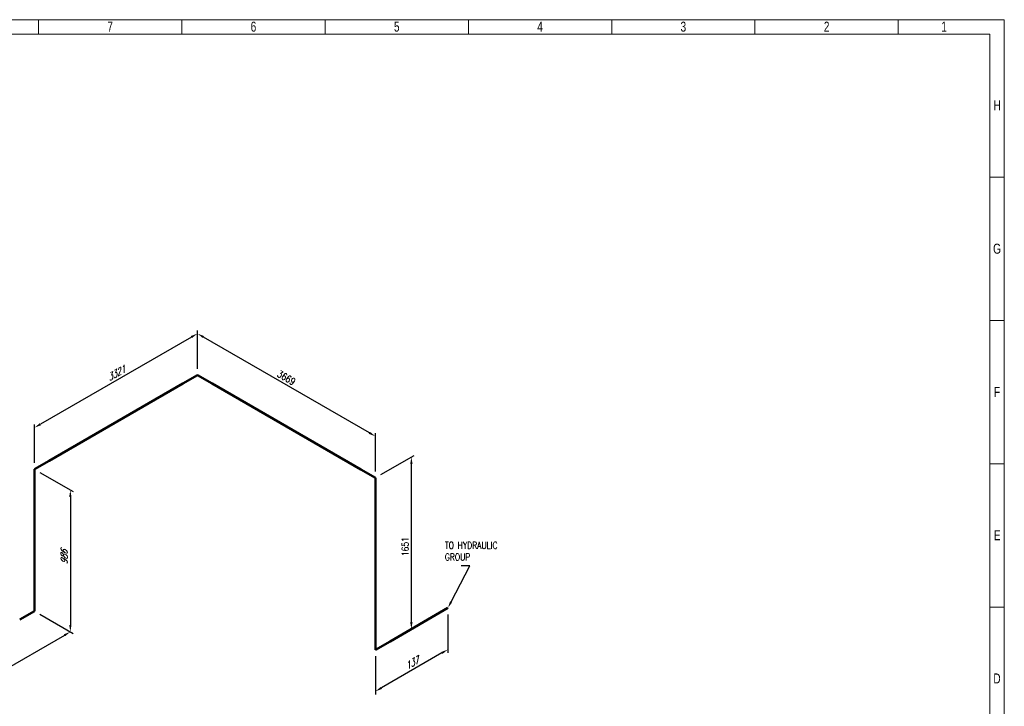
# Model space of a CAD drawing. Header units: millimetres. Extents: x 0 to 594, y 0 to 424.
# Tile 14 of 14: x 238 to 594, y 176 to 424. Entities that reach past the tile are written whole.
import ezdxf
from ezdxf import colors
from ezdxf.entities.mleader import LeaderData, LeaderLine
from ezdxf.math import Vec2, Vec3

# ---------------------------------------------------------------- set-up
doc = ezdxf.new("R2010")
doc.units = ezdxf.units.MM
doc.header["$LTSCALE"] = 0.25
doc.layers.add('Annotation', color=7, linetype='Continuous')
doc.layers.add('Dimension', color=1, linetype='Continuous')
doc.layers.add('Pipe Small Bore', color=30, linetype='Continuous', lineweight=50)
doc.styles.add('AdskIsoAnnotation', font='romans.shx', dxfattribs={"width": 0.8, "height": 1})
doc.styles.add('AdskIsoMetric', font='romans.shx', dxfattribs={"width": 0.8, "height": 2.5})
doc.styles.add('AdskIsoMetric-30', font='romans.shx', dxfattribs={"width": 0.8, "height": 2.5})
doc.styles.add('AdskIsoMetric30', font='romans.shx', dxfattribs={"width": 0.8, "oblique": 30, "height": 2.5})
doc.styles.add('SLDTEXTSTYLE3', font='TXT', dxfattribs={"width": 0.75})
doc.styles.get("Standard").update_dxf_attribs({"font": 'arial.ttf'})
doc.dimstyles.new('AdskIsoMetric', dxfattribs={"dimtxt": 2.5, "dimasz": 2.5, "dimexe": 1, "dimexo": 2, "dimgap": 0.8, "dimtad": 1, "dimdec": 0, "dimrnd": 1, "dimzin": 0, "dimdsep": 46, "dimtxsty": 'AdskIsoMetric', "dimcen": 0, "dimclrt": 7, "dimadec": 0, "dimazin": 0, "dimtfac": 1, "dimtdec": 0, "dimtmove": 1, "dimatfit": 3, "dimfxl": 1, "dimtfill": 1, "dimfrac": 2, "dimtolj": 1, "dimtzin": 0, "dimarcsym": 0})

# ---------------------------------------------------------------- blocks, each defined once
blk = doc.blocks.new('*D16')
at = {"layer": 'Defpoints', "color": 0, "transparency": 16777216}
for p in [(393.09, 211.81), (366.91, 196.69), (366.91, 181.69)]:
    blk.add_point(p, dxfattribs=at)
at = {"layer": 'Dimension', "color": 0, "lineweight": -2, "transparency": 16777216}
for p, q in [((393.09, 209.5), (393.09, 195.66)), ((390.93, 195.56), (369.07, 182.94)), ((366.91, 194.38), (366.91, 180.54))]:
    blk.add_line(p, q, dxfattribs=at)
at = {"layer": 'Dimension', "color": 0, "transparency": 16777216}
for points in [[(390.72, 195.92), (391.14, 195.2), (393.09, 196.81)], [(368.87, 183.3), (369.28, 182.58), (366.91, 181.69)]]:
    blk.add_solid(points, dxfattribs=at)
at = {"layer": 'Dimension', "color": 7, "transparency": 16777216, "insert": (380, 191.84), "char_height": 2.5, "attachment_point": 5, "rotation": 30, "style": 'AdskIsoMetric30', "bg_fill": 3, "box_fill_scale": 1.1, "bg_fill_color": 256, "bg_fill_true_color": 13158600, "bg_fill_transparency": 0}
blk.add_mtext('\\A1;137', dxfattribs=at)
blk = doc.blocks.new('*D17')
at = {"layer": 'Defpoints', "color": 0, "transparency": 16777216}
for p in [(379.9, 266.32), (366.91, 258.82), (366.91, 196.69)]:
    blk.add_point(p, dxfattribs=at)
at = {"layer": 'Dimension', "color": 0, "lineweight": -2, "transparency": 16777216}
for p, q in [((368.91, 259.97), (380.9, 266.9)), ((379.9, 206.69), (379.9, 263.82))]:
    blk.add_line(p, q, dxfattribs=at)
at = {"layer": 'Dimension', "color": 0, "transparency": 16777216}
for points in [[(379.48, 263.82), (380.32, 263.82), (379.9, 266.32)], [(379.48, 206.69), (380.32, 206.69), (379.9, 204.19)]]:
    blk.add_solid(points, dxfattribs=at)
at = {"layer": 'Dimension', "color": 7, "transparency": 16777216, "insert": (377.66, 233.96), "char_height": 2.5, "attachment_point": 5, "rotation": 90, "style": 'AdskIsoMetric-30', "bg_fill": 3, "box_fill_scale": 1.1, "bg_fill_color": 256, "bg_fill_true_color": 13158600, "bg_fill_transparency": 0}
blk.add_mtext('\\A1;1651', dxfattribs=at)
blk = doc.blocks.new('*D18')
at = {"layer": 'Defpoints', "color": 0, "transparency": 16777216}
for p in [(302.66, 310.92), (302.66, 295.92), (366.91, 258.82)]:
    blk.add_point(p, dxfattribs=at)
at = {"layer": 'Dimension', "color": 0, "lineweight": -2, "transparency": 16777216}
for p, q in [((302.66, 298.23), (302.66, 312.07)), ((364.74, 275.07), (304.82, 309.67)), ((366.91, 261.13), (366.91, 274.97))]:
    blk.add_line(p, q, dxfattribs=at)
at = {"layer": 'Dimension', "color": 0, "transparency": 16777216}
for points in [[(305.03, 310.03), (304.61, 309.31), (302.66, 310.92)], [(364.95, 275.43), (364.53, 274.71), (366.91, 273.82)]]:
    blk.add_solid(points, dxfattribs=at)
at = {"layer": 'Dimension', "color": 7, "transparency": 16777216, "insert": (334.78, 294.95), "char_height": 2.5, "attachment_point": 5, "rotation": 330, "style": 'AdskIsoMetric-30', "bg_fill": 3, "box_fill_scale": 1.1, "bg_fill_color": 256, "bg_fill_true_color": 13158600, "bg_fill_transparency": 0}
blk.add_mtext('\\A1;3669', dxfattribs=at)
blk = doc.blocks.new('*D19')
at = {"layer": 'Defpoints', "color": 0, "transparency": 16777216}
for p in [(302.66, 295.92), (243.77, 276.92), (243.77, 261.92)]:
    blk.add_point(p, dxfattribs=at)
at = {"layer": 'Dimension', "color": 0, "lineweight": -2, "transparency": 16777216}
for p, q in [((300.49, 309.67), (245.94, 278.17)), ((302.66, 298.23), (302.66, 312.07)), ((243.77, 264.23), (243.77, 278.08))]:
    blk.add_line(p, q, dxfattribs=at)
at = {"layer": 'Dimension', "color": 0, "transparency": 16777216}
for points in [[(300.28, 310.03), (300.7, 309.31), (302.66, 310.92)], [(245.73, 278.53), (246.15, 277.81), (243.77, 276.92)]]:
    blk.add_solid(points, dxfattribs=at)
at = {"layer": 'Dimension', "color": 7, "transparency": 16777216, "insert": (273.22, 296.5), "char_height": 2.5, "attachment_point": 5, "rotation": 30, "style": 'AdskIsoMetric30', "bg_fill": 3, "box_fill_scale": 1.1, "bg_fill_color": 256, "bg_fill_true_color": 13158600, "bg_fill_transparency": 0}
blk.add_mtext('\\A1;3321', dxfattribs=at)
blk = doc.blocks.new('*D20')
at = {"layer": 'Defpoints', "color": 0, "transparency": 16777216}
for p in [(243.77, 261.92), (243.77, 210.68), (256.76, 203.18)]:
    blk.add_point(p, dxfattribs=at)
at = {"layer": 'Dimension', "color": 0, "lineweight": -2, "transparency": 16777216}
for p, q in [((245.77, 260.77), (257.76, 253.84)), ((256.76, 251.92), (256.76, 205.68)), ((245.77, 209.53), (257.76, 202.61))]:
    blk.add_line(p, q, dxfattribs=at)
at = {"layer": 'Dimension', "color": 0, "transparency": 16777216}
for points in [[(256.35, 251.92), (257.18, 251.92), (256.76, 254.42)], [(256.35, 205.68), (257.18, 205.68), (256.76, 203.18)]]:
    blk.add_solid(points, dxfattribs=at)
at = {"layer": 'Dimension', "color": 7, "transparency": 16777216, "insert": (254.52, 230.09), "char_height": 2.5, "attachment_point": 5, "rotation": 90, "style": 'AdskIsoMetric30', "bg_fill": 3, "box_fill_scale": 1.1, "bg_fill_color": 256, "bg_fill_true_color": 13158600, "bg_fill_transparency": 0}
blk.add_mtext('\\A1;986', dxfattribs=at)
blk = doc.blocks.new('*D21')
at = {"layer": 'Defpoints', "color": 0, "transparency": 16777216}
for p in [(243.77, 210.68), (92.91, 123.58), (105.9, 116.08)]:
    blk.add_point(p, dxfattribs=at)
at = {"layer": 'Dimension', "color": 0, "lineweight": -2, "transparency": 16777216}
for p, q in [((245.77, 209.53), (257.76, 202.61)), ((254.6, 201.93), (108.07, 117.33)), ((94.91, 122.43), (106.9, 115.51))]:
    blk.add_line(p, q, dxfattribs=at)
at = {"layer": 'Dimension', "color": 0, "transparency": 16777216}
for points in [[(254.39, 202.29), (254.81, 201.57), (256.76, 203.18)], [(107.86, 117.69), (108.28, 116.97), (105.9, 116.08)]]:
    blk.add_solid(points, dxfattribs=at)
at = {"layer": 'Dimension', "color": 7, "transparency": 16777216, "insert": (179.09, 160.93), "char_height": 2.5, "attachment_point": 5, "rotation": 30, "style": 'AdskIsoMetric-30', "bg_fill": 3, "box_fill_scale": 1.1, "bg_fill_color": 256, "bg_fill_true_color": 13158600, "bg_fill_transparency": 0}
blk.add_mtext('\\A1;21933', dxfattribs=at)
blk = doc.blocks.new('Elbow-1-Iso2DSkew180')
at = {"color": 0, "linetype": 'ByBlock', "lineweight": -2, "extrusion": (-0.707107, 0.408248, -0.57735)}
for p, q in [((0, 6.12), (0, 0)), ((0, 0), (-5.3, -3.06)), ((0, 0), (0, 0))]:
    blk.add_line(p, q, dxfattribs=at)
blk = doc.blocks.new('Elbow-3-Iso2DSkew90')
at = {"color": 0, "linetype": 'ByBlock', "lineweight": -2, "extrusion": (0.707107, -0.408248, 0.57735)}
for p, q in [((5.3, 3.06), (0, 0)), ((0, 0), (0, -6.12)), ((0, 0), (0, 0))]:
    blk.add_line(p, q, dxfattribs=at)
blk = doc.blocks.new('Elbow-4-Iso2DSkew90')
at = {"color": 0, "linetype": 'ByBlock', "lineweight": -2, "extrusion": (0, 0.816497, 0.57735)}
for p, q in [((0, 0), (-5.3, -3.06)), ((0, 0), (0, 0)), ((5.3, -3.06), (0, 0))]:
    blk.add_line(p, q, dxfattribs=at)
blk = doc.blocks.new('Elbow-5-Iso2DSkew90')
at = {"color": 0, "linetype": 'ByBlock', "lineweight": -2, "extrusion": (-0.707107, 0.408248, -0.57735)}
for p, q in [((0, 0), (0, 6.12)), ((5.3, 3.06), (0, 0)), ((0, 0), (0, 0))]:
    blk.add_line(p, q, dxfattribs=at)
blk = doc.blocks.new('Elbow-1-Iso2DSkew0')
at = {"color": 0, "linetype": 'ByBlock', "lineweight": -2, "extrusion": (-0.707107, -0.408248, 0.57735)}
for p, q in [((0, 0), (-5.3, 3.06)), ((0, 0), (0, 0)), ((0, -6.12), (0, 0))]:
    blk.add_line(p, q, dxfattribs=at)
blk = doc.blocks.new('cajetin')
at = {"color": 7, "linetype": 'Continuous', "lineweight": 18}
for p, q in [((0, 615), (861, 615)), ((355.5, 607.5), (355.5, 615)), ((430.5, 607.5), (430.5, 615)), ((505.5, 607.5), (505.5, 615)), ((580.5, 607.5), (580.5, 615)), ((655.5, 607.5), (655.5, 615)), ((730.5, 607.5), (730.5, 615)), ((805.5, 607.5), (805.5, 615)), ((861, 615), (861, 0)), ((7.5, 607.5), (853.5, 607.5)), ((430.5, 607.5), (430.5, 607.5)), ((853.5, 607.5), (853.5, 7.5)), ((853.5, 532.5), (861, 532.5)), ((853.5, 457.5), (861, 457.5)), ((853.5, 382.5), (861, 382.5)), ((853.5, 307.5), (861, 307.5)), ((853.5, 307.5), (853.5, 307.5))]:
    blk.add_line(p, q, dxfattribs=at)
at = {"color": 7, "linetype": 'Continuous', "lineweight": 0, "char_height": 5.25, "attachment_point": 2, "style": 'SLDTEXTSTYLE3'}
for s, insert in [('7', (393.01, 613.99)), ('6', (468.01, 613.99)), ('5', (543.01, 613.99)), ('4', (618.01, 613.99)), ('3', (693.01, 613.99)), ('2', (768.01, 613.99)), ('1', (829.51, 613.99)), ('H', (857.25, 572.74)), ('G', (857.18, 497.74)), ('F', (857.21, 422.74)), ('E', (857.24, 347.74)), ('D', (857.18, 272.74))]:
    blk.add_mtext(s, dxfattribs=dict(at, insert=insert))

msp = doc.modelspace()

# ---------------------------------------------------------------- texts
at = {"layer": 'Annotation', "insert": (392, 229), "char_height": 2.5, "width": 33.428571, "attachment_point": 7, "style": 'AdskIsoAnnotation', "bg_fill": 3, "box_fill_scale": 1, "bg_fill_color": 256, "bg_fill_true_color": 13158600, "bg_fill_transparency": 0}
msp.add_mtext('TO HYDRAULIC\\PGROUP', dxfattribs=at)

# ---------------------------------------------------------------- leaders
at = {"layer": 'Annotation'}
ml = msp.add_multileader_mtext('Standard', dxfattribs=at)
ml.set_content('')
ml.set_leader_properties()
ml.build(insert=Vec2(0, 0))
ml.multileader.update_dxf_attribs({"dogleg_length": 3.0619, "arrow_head_size": 2.5})
ctx = ml.context
ctx.base_point, ctx.arrow_head_size = Vec3(397.9381, 227), 2.5
notes = []
notes.append((ctx, [(0, (1, 1, 0), (401, 227), (-1, 0), 3.0619, [(0, [(393.0918, 211.8103)], 0, [])])]))
ctx.mtext, ml.multileader.dxf.content_type = None, 0
for ctx, leaders in notes:
    for number, flags, end, landing, length, lines in leaders:
        leader = LeaderData()
        leader.index, (leader.has_last_leader_line, leader.has_dogleg_vector, leader.attachment_direction) = number, flags
        leader.last_leader_point, leader.dogleg_vector, leader.dogleg_length = Vec3(end), Vec3(landing), length
        for number, points, colour, breaks in lines:
            line = LeaderLine()
            line.index, line.vertices, line.color, line.breaks = number, Vec3.list(points), colors.encode_raw_color(colour), breaks
            leader.lines.append(line)
        ctx.leaders.append(leader)

# ---------------------------------------------------------------- next in the draw order: dimensions: what is measured, and where the dimension line sits
at = {"layer": 'Dimension'}
dim = msp.add_linear_dim(base=(366.9083, 181.6932), p1=(393.0918, 211.8103), p2=(366.9083, 196.6932), angle=210, text='137', dimstyle='AdskIsoMetric', override={"dimtad": 0, "dimlfac": 4.520199, "dimtxsty": 'AdskIsoMetric30', "dimse1": 0, "dimse2": 0, "dimsd1": 0, "dimsd2": 0, "dimtmove": 1}, dxfattribs=at)
dim.commit()
dim.dimension.update_dxf_attribs({"geometry": '*D16', "text_midpoint": (380, 191.8381), "dimtype": 160})

# ---------------------------------------------------------------- next in the draw order: dimensions: what is measured, and where the dimension line sits
dim = msp.add_linear_dim(base=(379.8987, 266.32), p1=(366.9083, 196.6932), p2=(366.9083, 258.82), angle=90, text='1651', dimstyle='AdskIsoMetric', override={"dimtad": 0, "dimlfac": 26.569369, "dimtxsty": 'AdskIsoMetric-30', "dimse1": 1, "dimse2": 0, "dimsd1": 0, "dimsd2": 0, "dimtmove": 1}, dxfattribs=at)
dim.commit()
dim.dimension.update_dxf_attribs({"geometry": '*D17', "text_midpoint": (377.6588, 233.9634), "dimtype": 160})

# ---------------------------------------------------------------- next in the draw order: linework, layer by layer
at = {"layer": 'Pipe Small Bore'}
for points in [[(366.9083, 202.817), (366.9083, 252.6962)], [(393.0918, 211.8103), (372.2116, 199.7551)]]:
    msp.add_lwpolyline(points, dxfattribs=at)

# ---------------------------------------------------------------- next in the draw order: block references
msp.add_blockref('Elbow-5-Iso2DSkew90', (366.9083, 196.6932), dxfattribs=at)

# ---------------------------------------------------------------- next in the draw order: dimensions: what is measured, and where the dimension line sits
at = {"layer": 'Dimension'}
dim = msp.add_linear_dim(base=(302.6561, 310.916), p1=(366.9083, 258.82), p2=(302.6561, 295.916), angle=150, text='3669', dimstyle='AdskIsoMetric', override={"dimtad": 0, "dimlfac": 49.458681, "dimtxsty": 'AdskIsoMetric-30', "dimse1": 0, "dimse2": 0, "dimsd1": 0, "dimsd2": 0, "dimtmove": 1}, dxfattribs=at)
dim.commit()
dim.dimension.update_dxf_attribs({"geometry": '*D18', "text_midpoint": (334.7822, 294.9543), "dimtype": 160})

# ---------------------------------------------------------------- next in the draw order: linework, layer by layer
at = {"layer": 'Pipe Small Bore'}
msp.add_lwpolyline([(361.605, 261.8818), (307.9594, 292.8541)], dxfattribs=at)

# ---------------------------------------------------------------- next in the draw order: block references
msp.add_blockref('Elbow-1-Iso2DSkew0', (366.9083, 258.82), dxfattribs=at)

# ---------------------------------------------------------------- next in the draw order: dimensions: what is measured, and where the dimension line sits
at = {"layer": 'Dimension'}
dim = msp.add_linear_dim(base=(243.774, 276.9204), p1=(302.6561, 295.916), p2=(243.774, 261.9204), angle=210, text='3321', dimstyle='AdskIsoMetric', override={"dimtad": 0, "dimlfac": 48.847469, "dimtxsty": 'AdskIsoMetric30', "dimse1": 0, "dimse2": 0, "dimsd1": 0, "dimsd2": 0, "dimtmove": 1}, dxfattribs=at)
dim.commit()
dim.dimension.update_dxf_attribs({"geometry": '*D19', "text_midpoint": (273.2151, 296.5046), "dimtype": 160})

# ---------------------------------------------------------------- next in the draw order: linework, layer by layer
at = {"layer": 'Pipe Small Bore'}
msp.add_lwpolyline([(297.3528, 292.8541), (249.0773, 264.9823)], dxfattribs=at)

# ---------------------------------------------------------------- next in the draw order: block references
msp.add_blockref('Elbow-4-Iso2DSkew90', (302.6561, 295.916), dxfattribs=at)

# ---------------------------------------------------------------- next in the draw order: dimensions: what is measured, and where the dimension line sits
at = {"layer": 'Dimension'}
dim = msp.add_linear_dim(base=(256.7644, 203.1831), p1=(243.774, 261.9204), p2=(243.774, 210.6831), angle=270, text='986', dimstyle='AdskIsoMetric', override={"dimtad": 0, "dimlfac": 19.235236, "dimtxsty": 'AdskIsoMetric30', "dimse1": 0, "dimse2": 0, "dimsd1": 0, "dimsd2": 0, "dimtmove": 1}, dxfattribs=at)
dim.commit()
dim.dimension.update_dxf_attribs({"geometry": '*D20', "text_midpoint": (254.5246, 230.0949), "dimtype": 160})

# ---------------------------------------------------------------- next in the draw order: linework, layer by layer
at = {"layer": 'Pipe Small Bore'}
msp.add_lwpolyline([(243.774, 255.7967), (243.774, 216.8068)], dxfattribs=at)

# ---------------------------------------------------------------- next in the draw order: block references
msp.add_blockref('Elbow-3-Iso2DSkew90', (243.774, 261.9204), dxfattribs=at)

# ---------------------------------------------------------------- next in the draw order: dimensions: what is measured, and where the dimension line sits
at = {"layer": 'Dimension'}
dim = msp.add_linear_dim(base=(105.9044, 116.084), p1=(243.774, 210.6831), p2=(92.914, 123.584), angle=210, text='21933', dimstyle='AdskIsoMetric', override={"dimtad": 0, "dimlfac": 125.906894, "dimtxsty": 'AdskIsoMetric-30', "dimse1": 0, "dimse2": 0, "dimsd1": 0, "dimsd2": 0, "dimtmove": 1}, dxfattribs=at)
dim.commit()
dim.dimension.update_dxf_attribs({"geometry": '*D21', "text_midpoint": (179.0945, 160.9267), "dimtype": 160})

# ---------------------------------------------------------------- next in the draw order: block references
at = {"xscale": 0.689895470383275, "yscale": 0.689895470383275, "zscale": 0.689895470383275}
msp.add_blockref('cajetin', (0, 0), dxfattribs=at)
at = {"layer": 'Pipe Small Bore'}
msp.add_blockref('Elbow-1-Iso2DSkew180', (243.774, 210.6831), dxfattribs=at)

doc.saveas('drawing.dxf')
